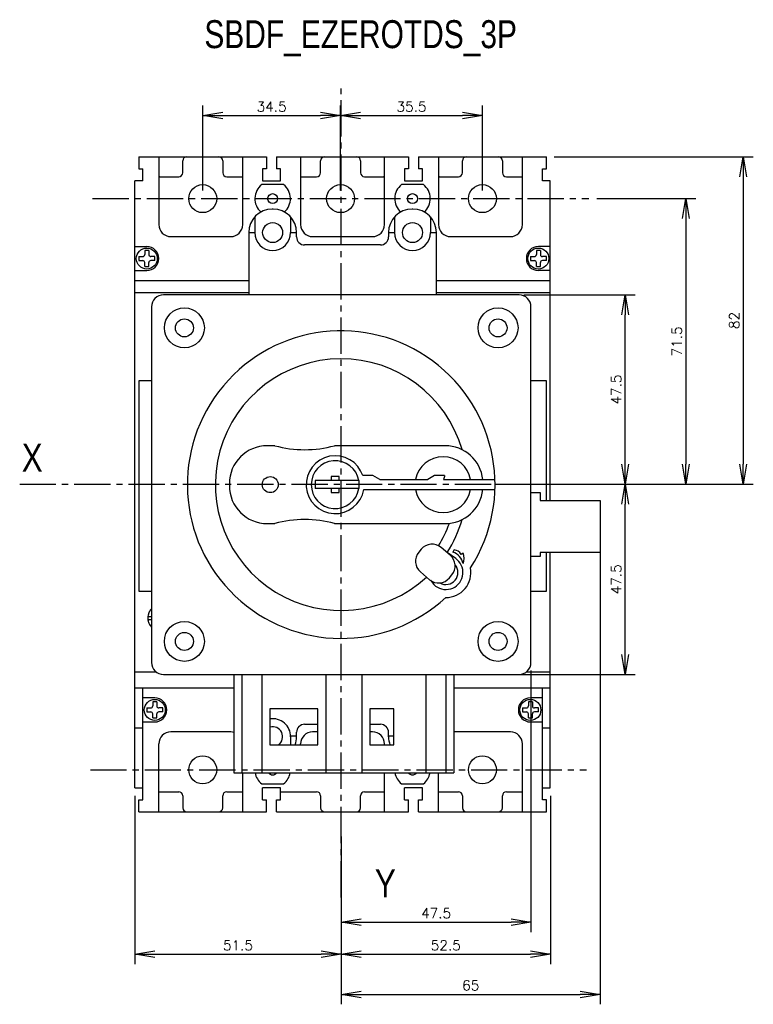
# Model space of a CAD drawing. Extents: x -741 to 1164, y -3289 to 616.
# Tile 51 of 65: x -571 to -388, y -126 to 121. Entities that reach past the tile are written whole.
import ezdxf

# ---------------------------------------------------------------- set-up
doc = ezdxf.new("R2010")
doc.units = 0
doc.header["$LTSCALE"] = 1.21
doc.header["$MEASUREMENT"] = 0
doc.linetypes.add('AXES2', pattern=[1.125, 0.75, -0.125, 0.125, -0.125])
doc.layers.get('0').update_dxf_attribs({"linetype": 'CONTINUOUS'})
doc.layers.get('Defpoints').update_dxf_attribs({"linetype": 'CONTINUOUS'})
doc.layers.add('AXE', color=80, linetype='AXES2')
doc.layers.add('COTATION1', color=50, linetype='CONTINUOUS')
doc.styles.add('ROMANS', font='romans.shx')
doc.styles.get("Standard").update_dxf_attribs({"font": 'txt', "width": 0.8})
doc.dimstyles.new('SC_DEFAUT', dxfattribs={"dimscale": 0, "dimtxt": 2.5, "dimasz": 5, "dimexe": 2.5, "dimexo": 2, "dimgap": 1, "dimtad": 1, "dimdec": 4, "dimzin": 12, "dimdsep": 46, "dimtxsty": 'ROMANS', "dimblk1": 'OPEN', "dimblk2": 'OPEN', "dimsah": 1, "dimcen": 0, "dimadec": 0, "dimazin": 0, "dimtfac": 1, "dimtdec": 4, "dimtofl": 0, "dimtmove": 0, "dimatfit": 3, "dimldrblk": 'OPEN', "dimfxl": 0, "dimtolj": 1, "dimtzin": 12, "dimarcsym": 0})

# ---------------------------------------------------------------- blocks, each defined once
blk = doc.blocks.new('_OPEN')
at = {"color": 0, "linetype": 'ByBlock'}
for p, q in [((-1, 0.167), (0, 0)), ((0, 0), (-1, -0.167)), ((0, 0), (-1, 0))]:
    blk.add_line(p, q, dxfattribs=at)
blk = doc.blocks.new('*D23')
at = {"layer": 'COTATION1', "color": 0, "lineweight": -2}
for p, q in [((-426.71, 76.05), (-401.9, 76.05)), ((-404.4, 71.05), (-404.4, 9.55)), ((-434.32, 4.55), (-401.9, 4.55))]:
    blk.add_line(p, q, dxfattribs=at)
at = {"layer": 'Defpoints', "color": 0}
for p in [(-428.71, 76.05), (-436.32, 4.55), (-404.4, 4.55)]:
    blk.add_point(p, dxfattribs=at)
at = {"layer": 'COTATION1', "color": 0, "lineweight": -2, "xscale": 5, "yscale": 5, "zscale": 5}
for p, rotation in [((-404.4, 76.05), 90), ((-404.4, 4.55), 270)]:
    blk.add_blockref('_OPEN', p, dxfattribs=dict(at, rotation=rotation))
at = {"layer": 'COTATION1', "color": 0, "insert": (-406.65, 40.3), "char_height": 2.5, "attachment_point": 5, "rotation": 90, "style": 'ROMANS'}
blk.add_mtext('\\A1;71.5', dxfattribs=at)
blk = doc.blocks.new('*D22')
at = {"layer": 'COTATION1', "color": 0, "lineweight": -2}
for p, q in [((-437.32, 86.55), (-387.52, 86.55)), ((-390.02, 81.55), (-390.02, 9.55)), ((-436.32, 4.55), (-387.52, 4.55))]:
    blk.add_line(p, q, dxfattribs=at)
at = {"layer": 'Defpoints', "color": 0}
for p in [(-439.32, 86.55), (-438.32, 4.55), (-390.02, 4.55)]:
    blk.add_point(p, dxfattribs=at)
at = {"layer": 'COTATION1', "color": 0, "lineweight": -2, "xscale": 5, "yscale": 5, "zscale": 5}
for p, rotation in [((-390.02, 86.55), 90), ((-390.02, 4.55), 270)]:
    blk.add_blockref('_OPEN', p, dxfattribs=dict(at, rotation=rotation))
at = {"layer": 'COTATION1', "color": 0, "insert": (-392.27, 45.55), "char_height": 2.5, "attachment_point": 5, "rotation": 90, "style": 'ROMANS'}
blk.add_mtext('\\A1;82', dxfattribs=at)
blk = doc.blocks.new('*D24')
at = {"layer": 'COTATION1', "color": 0, "lineweight": -2}
for p, q in [((-443.16, -42.05), (-443.16, -107.59)), ((-490.66, -88.28), (-490.66, -107.59)), ((-485.66, -105.09), (-448.16, -105.09))]:
    blk.add_line(p, q, dxfattribs=at)
at = {"layer": 'Defpoints', "color": 0}
for p in [(-443.16, -40.05), (-490.66, -86.28), (-443.16, -105.09)]:
    blk.add_point(p, dxfattribs=at)
at = {"layer": 'COTATION1', "color": 0, "lineweight": -2, "xscale": 5, "yscale": 5, "zscale": 5, "rotation": 180}
blk.add_blockref('_OPEN', (-490.66, -105.09), dxfattribs=at)
at = {"layer": 'COTATION1', "color": 0, "lineweight": -2, "xscale": 5, "yscale": 5, "zscale": 5}
blk.add_blockref('_OPEN', (-443.16, -105.09), dxfattribs=at)
at = {"layer": 'COTATION1', "color": 0, "insert": (-466.91, -102.84), "char_height": 2.5, "attachment_point": 5, "style": 'ROMANS'}
blk.add_mtext('\\A1;47.5', dxfattribs=at)
blk = doc.blocks.new('*D25')
at = {"layer": 'COTATION1', "color": 0, "lineweight": -2}
for p, q in [((-438.32, -73.45), (-438.32, -115.63)), ((-490.66, -88.28), (-490.66, -115.63)), ((-485.66, -113.13), (-443.32, -113.13))]:
    blk.add_line(p, q, dxfattribs=at)
at = {"layer": 'Defpoints', "color": 0}
for p in [(-438.32, -71.45), (-490.66, -86.28), (-438.32, -113.13)]:
    blk.add_point(p, dxfattribs=at)
at = {"layer": 'COTATION1', "color": 0, "lineweight": -2, "xscale": 5, "yscale": 5, "zscale": 5, "rotation": 180}
blk.add_blockref('_OPEN', (-490.66, -113.13), dxfattribs=at)
at = {"layer": 'COTATION1', "color": 0, "lineweight": -2, "xscale": 5, "yscale": 5, "zscale": 5}
blk.add_blockref('_OPEN', (-438.32, -113.13), dxfattribs=at)
at = {"layer": 'COTATION1', "color": 0, "insert": (-464.49, -110.88), "char_height": 2.5, "attachment_point": 5, "style": 'ROMANS'}
blk.add_mtext('\\A1;52.5', dxfattribs=at)
blk = doc.blocks.new('*D114')
at = {"layer": 'COTATION1', "color": 0, "lineweight": -2}
for p, q in [((-542.32, -73.45), (-542.32, -115.63)), ((-490.66, -83.66), (-490.66, -115.63)), ((-537.32, -113.13), (-495.66, -113.13))]:
    blk.add_line(p, q, dxfattribs=at)
at = {"layer": 'Defpoints', "color": 0}
for p in [(-542.32, -71.45), (-490.66, -81.66), (-490.66, -113.13)]:
    blk.add_point(p, dxfattribs=at)
at = {"layer": 'COTATION1', "color": 0, "lineweight": -2, "xscale": 5, "yscale": 5, "zscale": 5, "rotation": 180}
blk.add_blockref('_OPEN', (-542.32, -113.13), dxfattribs=at)
at = {"layer": 'COTATION1', "color": 0, "lineweight": -2, "xscale": 5, "yscale": 5, "zscale": 5}
blk.add_blockref('_OPEN', (-490.66, -113.13), dxfattribs=at)
at = {"layer": 'COTATION1', "color": 0, "insert": (-516.49, -110.88), "char_height": 2.5, "attachment_point": 5, "style": 'ROMANS'}
blk.add_mtext('\\A1;51.5', dxfattribs=at)
blk = doc.blocks.new('*D115')
at = {"layer": 'COTATION1', "color": 0, "lineweight": -2}
for p, q in [((-425.82, -8.05), (-425.82, -125.65)), ((-490.66, -85.66), (-490.66, -125.65)), ((-485.66, -123.15), (-430.82, -123.15))]:
    blk.add_line(p, q, dxfattribs=at)
at = {"layer": 'Defpoints', "color": 0}
for p in [(-425.82, -6.05), (-490.66, -83.66), (-425.82, -123.15)]:
    blk.add_point(p, dxfattribs=at)
at = {"layer": 'COTATION1', "color": 0, "lineweight": -2, "xscale": 5, "yscale": 5, "zscale": 5, "rotation": 180}
blk.add_blockref('_OPEN', (-490.66, -123.15), dxfattribs=at)
at = {"layer": 'COTATION1', "color": 0, "lineweight": -2, "xscale": 5, "yscale": 5, "zscale": 5}
blk.add_blockref('_OPEN', (-425.82, -123.15), dxfattribs=at)
at = {"layer": 'COTATION1', "color": 0, "insert": (-458.24, -120.9), "char_height": 2.5, "attachment_point": 5, "style": 'ROMANS'}
blk.add_mtext('\\A1;65', dxfattribs=at)
blk = doc.blocks.new('*D119')
at = {"layer": 'COTATION1', "color": 0, "lineweight": -2}
for p, q in [((-444.92, 51.95), (-417.06, 51.95)), ((-419.56, 9.55), (-419.56, 46.95)), ((-444.92, 4.55), (-417.06, 4.55))]:
    blk.add_line(p, q, dxfattribs=at)
at = {"layer": 'Defpoints', "color": 0}
for p in [(-446.92, 51.95), (-419.56, 51.95), (-446.92, 4.55)]:
    blk.add_point(p, dxfattribs=at)
at = {"layer": 'COTATION1', "color": 0, "lineweight": -2, "xscale": 5, "yscale": 5, "zscale": 5}
for p, rotation in [((-419.56, 51.95), 90), ((-419.56, 4.55), 270)]:
    blk.add_blockref('_OPEN', p, dxfattribs=dict(at, rotation=rotation))
at = {"layer": 'COTATION1', "color": 0, "insert": (-421.81, 28.25), "char_height": 2.5, "attachment_point": 5, "rotation": 90, "style": 'ROMANS'}
blk.add_mtext('\\A1;47.5', dxfattribs=at)
blk = doc.blocks.new('*D120')
at = {"layer": 'COTATION1', "color": 0, "lineweight": -2}
for p, q in [((-451.93, 4.55), (-417.06, 4.55)), ((-419.56, -38.05), (-419.56, -0.45)), ((-451.93, -43.05), (-417.06, -43.05))]:
    blk.add_line(p, q, dxfattribs=at)
at = {"layer": 'Defpoints', "color": 0}
for p in [(-453.93, 4.55), (-419.56, 4.55), (-453.93, -43.05)]:
    blk.add_point(p, dxfattribs=at)
at = {"layer": 'COTATION1', "color": 0, "lineweight": -2, "xscale": 5, "yscale": 5, "zscale": 5}
for p, rotation in [((-419.56, 4.55), 90), ((-419.56, -43.05), 270)]:
    blk.add_blockref('_OPEN', p, dxfattribs=dict(at, rotation=rotation))
at = {"layer": 'COTATION1', "color": 0, "insert": (-421.81, -19.25), "char_height": 2.5, "attachment_point": 5, "rotation": 90, "style": 'ROMANS'}
blk.add_mtext('\\A1;47.5', dxfattribs=at)
blk = doc.blocks.new('*D156')
at = {"layer": 'COTATION1', "color": 0, "lineweight": -2}
for p, q in [((-525.32, 78.05), (-525.32, 99.33)), ((-490.82, 78.05), (-490.82, 99.33)), ((-520.32, 96.83), (-495.82, 96.83))]:
    blk.add_line(p, q, dxfattribs=at)
at = {"layer": 'Defpoints', "color": 0}
for p in [(-490.82, 96.83), (-525.32, 76.05), (-490.82, 76.05)]:
    blk.add_point(p, dxfattribs=at)
at = {"layer": 'COTATION1', "color": 0, "lineweight": -2, "xscale": 5, "yscale": 5, "zscale": 5, "rotation": 180}
blk.add_blockref('_OPEN', (-525.32, 96.83), dxfattribs=at)
at = {"layer": 'COTATION1', "color": 0, "lineweight": -2, "xscale": 5, "yscale": 5, "zscale": 5}
blk.add_blockref('_OPEN', (-490.82, 96.83), dxfattribs=at)
at = {"layer": 'COTATION1', "color": 0, "insert": (-508.07, 99.08), "char_height": 2.5, "attachment_point": 5, "style": 'ROMANS'}
blk.add_mtext('\\A1;34.5', dxfattribs=at)
blk = doc.blocks.new('*D157')
at = {"layer": 'COTATION1', "color": 0, "lineweight": -2}
for p, q in [((-490.82, 78.05), (-490.82, 99.33)), ((-455.32, 78.05), (-455.32, 99.33)), ((-485.82, 96.83), (-460.32, 96.83))]:
    blk.add_line(p, q, dxfattribs=at)
at = {"layer": 'Defpoints', "color": 0}
for p in [(-455.32, 96.83), (-490.82, 76.05), (-455.32, 76.05)]:
    blk.add_point(p, dxfattribs=at)
at = {"layer": 'COTATION1', "color": 0, "lineweight": -2, "xscale": 5, "yscale": 5, "zscale": 5, "rotation": 180}
blk.add_blockref('_OPEN', (-490.82, 96.83), dxfattribs=at)
at = {"layer": 'COTATION1', "color": 0, "lineweight": -2, "xscale": 5, "yscale": 5, "zscale": 5}
blk.add_blockref('_OPEN', (-455.32, 96.83), dxfattribs=at)
at = {"layer": 'COTATION1', "color": 0, "insert": (-473.07, 99.08), "char_height": 2.5, "attachment_point": 5, "style": 'ROMANS'}
blk.add_mtext('\\A1;35.5', dxfattribs=at)

msp = doc.modelspace()

# ---------------------------------------------------------------- linework, layer by layer
for p, q in [((-541.32161, 86.55185), (-509.32161, 86.55185)), ((-541.32161, 86.55185), (-541.32161, 83.55185)), ((-536.32161, 86.55185), (-536.32161, 69.55185)), ((-515.32161, 69.55185), (-515.32161, 86.55185)), ((-509.32161, 86.55185), (-509.32161, 83.55185)), ((-506.82161, 86.55185), (-473.82161, 86.55185)), ((-506.82161, 86.55185), (-506.82161, 83.55185)), ((-500.82161, 86.55185), (-500.82161, 69.55185)), ((-479.82161, 69.55185), (-479.82161, 86.55185)), ((-473.82161, 86.55185), (-473.82161, 83.55185)), ((-471.32161, 86.55185), (-439.32161, 86.55185)), ((-471.32161, 86.55185), (-471.32161, 83.55185)), ((-466.32161, 86.55185), (-466.32161, 69.55185)), ((-445.32161, 69.55185), (-445.32161, 86.55185)), ((-439.32161, 83.55185), (-439.32161, 86.55185)), ((-530.32161, 82.55185), (-530.32161, 85.55185)), ((-520.32161, 85.55185), (-520.32161, 82.55185)), ((-495.82161, 82.55185), (-495.82161, 85.55185)), ((-485.82161, 85.55185), (-485.82161, 82.55185)), ((-460.32161, 82.55185), (-460.32161, 85.55185)), ((-450.32161, 85.55185), (-450.32161, 82.55185)), ((-541.32161, 83.55185), (-540.32161, 83.55185)), ((-540.32161, 80.55185), (-540.32161, 83.55185)), ((-536.07161, 81.55185), (-531.32161, 81.55185)), ((-519.32161, 81.55185), (-515.32161, 81.55185)), ((-509.32161, 83.55185), (-510.32161, 83.55185)), ((-510.32161, 83.55185), (-510.32161, 80.55185)), ((-505.82161, 83.55185), (-506.82161, 83.55185)), ((-505.82161, 80.55185), (-505.82161, 83.55185)), ((-500.82161, 81.55185), (-496.82161, 81.55185)), ((-484.82161, 81.55185), (-480.07161, 81.55185)), ((-473.82161, 83.55185), (-474.82161, 83.55185)), ((-474.82161, 83.55185), (-474.82161, 80.55185)), ((-470.32161, 83.55185), (-471.32161, 83.55185)), ((-470.32161, 80.55185), (-470.32161, 83.55185)), ((-466.07161, 81.55185), (-461.32161, 81.55185)), ((-449.32161, 81.55185), (-445.32161, 81.55185)), ((-440.32161, 83.55185), (-439.32161, 83.55185)), ((-440.32161, 80.55185), (-440.32161, 83.55185)), ((-542.32161, 55.60245), (-542.32161, 80.55185)), ((-540.32161, 80.55185), (-542.32161, 80.55185)), ((-505.07161, 79.55185), (-510.57161, 79.55185)), ((-510.32161, 80.55185), (-505.82161, 80.55185)), ((-470.07161, 79.55185), (-475.57161, 79.55185)), ((-474.82161, 80.55185), (-470.32161, 80.55185)), ((-438.32161, 80.55185), (-440.32161, 80.55185)), ((-438.32161, 0.45185), (-438.32161, 80.55185)), ((-507.72161, 73.45185), (-507.92161, 73.45185)), ((-472.72161, 73.45185), (-472.92161, 73.45185)), ((-512.3488, 71.45185), (-512.32161, 71.45185)), ((-512.32161, 71.45185), (-512.32161, 67.55185)), ((-503.32161, 71.45185), (-503.29442, 71.45185)), ((-503.32161, 71.45185), (-503.32161, 67.55185)), ((-477.3488, 71.45185), (-477.32161, 71.45185)), ((-477.32161, 71.45185), (-477.32161, 67.55185)), ((-468.32161, 71.4825), (-468.32161, 67.55185)), ((-513.82161, 67.55185), (-513.82161, 51.95185)), ((-512.3205, 67.45185), (-513.82161, 67.45185)), ((-501.82161, 67.45185), (-503.32272, 67.45185)), ((-501.82161, 66.45185), (-501.82161, 67.55185)), ((-478.82161, 67.55185), (-478.82161, 66.45185)), ((-477.3205, 67.45185), (-478.82161, 67.45185)), ((-466.82161, 67.45185), (-468.32272, 67.45185)), ((-466.82161, 51.95185), (-466.82161, 67.55185)), ((-533.32161, 66.55185), (-518.32161, 66.55185)), ((-480.82161, 64.45185), (-499.82161, 64.45185)), ((-497.82161, 66.55185), (-482.82161, 66.55185)), ((-463.32161, 66.55185), (-448.32161, 66.55185)), ((-542.28161, 64.05185), (-539.32161, 64.05185)), ((-539.82161, 63.05185), (-539.82161, 62.05185)), ((-538.82161, 63.05185), (-539.82161, 63.05185)), ((-538.82161, 63.05185), (-538.82161, 62.05185)), ((-441.82161, 63.05185), (-441.82161, 62.05185)), ((-440.82161, 63.05185), (-441.82161, 63.05185)), ((-438.36161, 64.05185), (-441.32161, 64.05185)), ((-440.82161, 63.05185), (-440.82161, 62.05185)), ((-541.32161, 61.55185), (-541.32161, 60.55185)), ((-541.32161, 61.55185), (-540.32161, 61.55185)), ((-541.32161, 60.55185), (-540.32161, 60.55185)), ((-539.82161, 59.05185), (-539.82161, 60.05185)), ((-538.82161, 59.05185), (-538.82161, 60.05185)), ((-537.32161, 61.55185), (-538.32161, 61.55185)), ((-537.32161, 60.55185), (-538.32161, 60.55185)), ((-537.32161, 60.55185), (-537.32161, 61.55185)), ((-443.32161, 61.55185), (-443.32161, 60.55185)), ((-443.32161, 61.55185), (-442.32161, 61.55185)), ((-443.32161, 60.55185), (-442.32161, 60.55185)), ((-441.82161, 59.05185), (-441.82161, 60.05185)), ((-440.82161, 59.05185), (-440.82161, 60.05185)), ((-439.32161, 61.55185), (-440.32161, 61.55185)), ((-439.32161, 60.55185), (-440.32161, 60.55185)), ((-439.32161, 60.55185), (-439.32161, 61.55185)), ((-542.28161, 58.05185), (-539.32161, 58.05185)), ((-539.82161, 59.05185), (-538.82161, 59.05185)), ((-441.82161, 59.05185), (-440.82161, 59.05185)), ((-438.36161, 58.05185), (-441.32161, 58.05185)), ((-542.32161, 55.5983), (-513.82161, 55.5983)), ((-542.32161, -71.44815), (-542.32161, 55.5983)), ((-466.82161, 55.5983), (-438.32161, 55.5983)), ((-542.32161, 52.58589), (-513.82161, 52.58589)), ((-446.16312, 51.95185), (-535.16312, 51.95185)), ((-466.82161, 52.58589), (-438.32161, 52.58589)), ((-538.16312, 48.95185), (-538.16312, -40.04815)), ((-443.16312, -40.04815), (-443.16312, 48.95185)), ((-538.16312, 30.40588), (-541.32161, 30.40588)), ((-541.32161, 30.40588), (-541.32161, -22.23327)), ((-439.32161, 30.40588), (-443.16312, 30.40588)), ((-439.32161, 0.45185), (-439.32161, 30.40588)), ((-507.30307, 14.20185), (-509.16312, 14.20185)), ((-464.66312, 14.20185), (-492.30307, 14.20185)), ((-486.24742, 5.45185), (-497.2159, 5.45185)), ((-497.2159, 5.45185), (-497.2159, 3.45185)), ((-491.16312, 6.45185), (-493.16312, 6.45185)), ((-493.16312, 6.45185), (-493.16312, 5.45185)), ((-491.16312, 5.45185), (-491.16312, 6.45185)), ((-486.24742, 5.45408), (-486.24742, 3.44961)), ((-482.77109, 6.70185), (-485.27109, 6.70185)), ((-481.02169, 5.70185), (-482.77109, 6.70185)), ((-481.02169, 5.70185), (-469.02169, 5.70185)), ((-467.27229, 6.70185), (-469.02169, 5.70185)), ((-464.77229, 6.70185), (-467.27229, 6.70185)), ((-465.02169, 5.70185), (-452.18342, 5.70185)), ((-518.66312, 4.70185), (-518.66312, 4.20185)), ((-486.24742, 3.45185), (-497.2159, 3.45185)), ((-493.16312, 3.45185), (-493.16312, 2.45185)), ((-491.16312, 2.45185), (-491.16312, 3.45185)), ((-485.02169, 3.20185), (-452.18342, 3.20185)), ((-493.16312, 2.45185), (-491.16312, 2.45185)), ((-443.16312, 2.45185), (-440.82418, 2.45185)), ((-440.82418, 2.45185), (-440.82418, 0.45185)), ((-440.82418, 0.45185), (-425.82418, 0.45185)), ((-425.82418, 0.45185), (-425.82418, -12.54815)), ((-509.16312, -5.29815), (-507.30307, -5.29815)), ((-492.30307, -5.29815), (-464.66312, -5.29815)), ((-470.61608, -11.71691), (-471.25887, -12.48295)), ((-463.38704, -13.21387), (-465.68517, -11.28551)), ((-462.35771, -11.89479), (-462.71044, -12.41815)), ((-462.00655, -14.06696), (-464.15386, -12.56313)), ((-461.23035, -14.7676), (-462.00655, -14.06696)), ((-460.15331, -12.66458), (-460.64318, -13.01448)), ((-440.82418, -13.54815), (-443.16312, -13.54815)), ((-440.82418, -12.54815), (-440.82418, -13.54815)), ((-425.82418, -12.54815), (-440.82418, -12.54815)), ((-439.32161, -22.23327), (-439.32161, -12.54815)), ((-438.32161, -42.4133), (-438.32161, -12.54815)), ((-438.32161, -71.44815), (-438.32161, -12.54815)), ((-470.82747, -17.41387), (-468.52934, -19.34223)), ((-468.31245, -19.4804), (-467.83255, -20.11406)), ((-463.59842, -18.91083), (-462.95564, -18.14479)), ((-541.32161, -22.23327), (-538.16312, -22.23327)), ((-443.16312, -22.23327), (-439.32161, -22.23327)), ((-539.0499, -29.32315), (-538.16312, -29.32315)), ((-539.04243, -28.57315), (-538.16312, -28.57315)), ((-542.32161, -42.4133), (-537.00868, -42.4133)), ((-535.16312, -43.04815), (-446.16312, -43.04815)), ((-517.51186, -43.04815), (-517.51186, -67.70324)), ((-515.51186, -43.04815), (-515.51186, -67.70324)), ((-510.51186, -43.04815), (-510.51186, -67.70324)), ((-494.51186, -43.04815), (-494.51186, -67.70324)), ((-485.51186, -43.04815), (-485.51186, -67.70324)), ((-469.51186, -43.04815), (-469.51186, -67.70324)), ((-464.51186, -43.04815), (-464.51186, -67.70324)), ((-462.51186, -43.04815), (-462.51186, -67.70324)), ((-444.32236, -42.4133), (-438.32161, -42.4133)), ((-444.31756, -42.4133), (-438.32161, -42.4133)), ((-542.32161, -46.39667), (-517.51186, -46.39667)), ((-540.32161, -74.44815), (-540.32161, -46.39667)), ((-462.51186, -46.39667), (-438.32161, -46.39667)), ((-440.32161, -74.44815), (-440.32161, -46.39667)), ((-537.32161, -48.94815), (-540.32161, -48.94815)), ((-440.32161, -48.94815), (-443.32161, -48.94815)), ((-539.32161, -51.44815), (-538.32161, -51.44815)), ((-539.32161, -51.44815), (-539.32161, -52.44815)), ((-536.82161, -49.94815), (-537.82161, -49.94815)), ((-537.82161, -49.94815), (-537.82161, -50.94815)), ((-536.82161, -49.94815), (-536.82161, -50.94815)), ((-535.32161, -51.44815), (-536.32161, -51.44815)), ((-535.32161, -52.44815), (-535.32161, -51.44815)), ((-508.51186, -51.70324), (-508.51186, -60.70324)), ((-496.51186, -51.70324), (-508.51186, -51.70324)), ((-496.51186, -60.70324), (-496.51186, -51.70324)), ((-483.51186, -51.70324), (-483.51186, -60.70324)), ((-477.51186, -51.70324), (-483.51186, -51.70324)), ((-477.51186, -60.70324), (-477.51186, -51.70324)), ((-445.32161, -51.44815), (-444.32161, -51.44815)), ((-445.32161, -51.44815), (-445.32161, -52.44815)), ((-442.82161, -49.94815), (-443.82161, -49.94815)), ((-443.82161, -49.94815), (-443.82161, -50.94815)), ((-442.82161, -49.94815), (-442.82161, -50.94815)), ((-441.32161, -51.44815), (-442.32161, -51.44815)), ((-441.32161, -52.44815), (-441.32161, -51.44815)), ((-539.32161, -52.44815), (-538.32161, -52.44815)), ((-537.82161, -53.94815), (-537.82161, -52.94815)), ((-537.82161, -53.94815), (-536.82161, -53.94815)), ((-536.82161, -53.94815), (-536.82161, -52.94815)), ((-535.32161, -52.44815), (-536.32161, -52.44815)), ((-445.32161, -52.44815), (-444.32161, -52.44815)), ((-443.82161, -53.94815), (-443.82161, -52.94815)), ((-443.82161, -53.94815), (-442.82161, -53.94815)), ((-442.82161, -53.94815), (-442.82161, -52.94815)), ((-441.32161, -52.44815), (-442.32161, -52.44815)), ((-542.32161, -56.39658), (-540.32161, -56.39658)), ((-540.32161, -54.94815), (-537.32161, -54.94815)), ((-499.82161, -55.54815), (-496.51186, -55.54815)), ((-483.51186, -55.54815), (-480.82161, -55.54815)), ((-443.32161, -54.94815), (-440.32161, -54.94815)), ((-440.32161, -56.39658), (-438.32161, -56.39658)), ((-518.32161, -57.44815), (-533.32161, -57.44815)), ((-501.82161, -58.54815), (-503.32272, -58.54815)), ((-503.32161, -58.64815), (-503.32161, -60.70324)), ((-501.82161, -58.64815), (-501.82161, -57.54815)), ((-496.51186, -57.44815), (-497.82161, -57.44815)), ((-482.82161, -57.44815), (-483.51186, -57.44815)), ((-478.82161, -58.64815), (-478.82161, -57.54815)), ((-477.51186, -58.54815), (-478.82161, -58.54815)), ((-448.32161, -57.44815), (-462.51186, -57.44815)), ((-536.32161, -77.44815), (-536.32161, -60.44815)), ((-508.51186, -60.70324), (-496.51186, -60.70324)), ((-500.82161, -60.70324), (-500.82161, -60.44815)), ((-483.51186, -60.70324), (-477.51186, -60.70324)), ((-479.82161, -60.70324), (-479.82161, -60.44815)), ((-479.82161, -60.70324), (-479.82161, -60.44815)), ((-445.32161, -77.44815), (-445.32161, -60.44815)), ((-510.51186, -63.44815), (-510.57161, -63.44815)), ((-517.51186, -67.70324), (-462.51186, -67.70324)), ((-515.32161, -77.44815), (-515.32161, -67.70324)), ((-479.82161, -77.44815), (-479.82161, -67.70324)), ((-466.32161, -77.44815), (-466.32161, -67.70324)), ((-542.32161, -71.44815), (-540.32161, -71.44815)), ((-510.57161, -70.44815), (-505.07161, -70.44815)), ((-510.32161, -74.44815), (-510.32161, -71.44815)), ((-505.82161, -71.44815), (-510.32161, -71.44815)), ((-505.82161, -74.44815), (-505.82161, -71.44815)), ((-475.57161, -70.44815), (-470.07161, -70.44815)), ((-474.82161, -74.44815), (-474.82161, -71.44815)), ((-470.32161, -71.44815), (-474.82161, -71.44815)), ((-470.32161, -74.44815), (-470.32161, -71.44815)), ((-440.32161, -71.44815), (-438.32161, -71.44815)), ((-536.07161, -72.44815), (-531.32161, -72.44815)), ((-530.32161, -73.44815), (-530.32161, -76.44815)), ((-520.32161, -76.44815), (-520.32161, -73.44815)), ((-519.32161, -72.44815), (-515.32161, -72.44815)), ((-505.82161, -72.44815), (-496.82161, -72.44815)), ((-495.82161, -73.44815), (-495.82161, -76.44815)), ((-485.82161, -76.44815), (-485.82161, -73.44815)), ((-484.82161, -72.44815), (-480.07161, -72.44815)), ((-466.07161, -72.44815), (-461.32161, -72.44815)), ((-460.32161, -73.44815), (-460.32161, -76.44815)), ((-450.32161, -76.44815), (-450.32161, -73.44815)), ((-449.32161, -72.44815), (-445.32161, -72.44815)), ((-541.32161, -77.44815), (-541.32161, -74.44815)), ((-541.32161, -74.44815), (-540.32161, -74.44815)), ((-510.32161, -74.44815), (-509.32161, -74.44815)), ((-509.32161, -77.44815), (-509.32161, -74.44815)), ((-506.82161, -74.44815), (-505.82161, -74.44815)), ((-506.82161, -77.44815), (-506.82161, -74.44815)), ((-474.82161, -74.44815), (-473.82161, -74.44815)), ((-473.82161, -77.44815), (-473.82161, -74.44815)), ((-471.32161, -74.44815), (-470.32161, -74.44815)), ((-471.32161, -77.44815), (-471.32161, -74.44815)), ((-439.32161, -74.44815), (-440.32161, -74.44815)), ((-439.32161, -77.44815), (-439.32161, -74.44815)), ((-541.32161, -77.44815), (-509.32161, -77.44815)), ((-506.82161, -77.44815), (-473.82161, -77.44815)), ((-471.32161, -77.44815), (-439.32161, -77.44815))]:
    msp.add_line(p, q)
for centre, radius in [((-525.32161, 76.05185), 3.5), ((-490.82161, 76.05185), 3.5), ((-455.32161, 76.05185), 3.5), ((-507.82161, 76.05185), 1.25), ((-472.82161, 76.05185), 1.25), ((-507.82161, 67.55185), 2.5), ((-472.82161, 67.55185), 2.5), ((-539.32161, 61.05185), 2.625), ((-441.32161, 61.05185), 2.625), ((-529.91312, 43.70185), 5), ((-451.41312, 43.70185), 5), ((-529.91312, 43.70185), 2.25), ((-451.41312, 43.70185), 2.25), ((-508.41312, 4.45185), 2), ((-529.91312, -34.79815), 5), ((-451.41312, -34.79815), 5), ((-529.91312, -34.79815), 2.25), ((-451.41312, -34.79815), 2.25), ((-537.32161, -51.94815), 2.625), ((-443.32161, -51.94815), 2.625), ((-525.32161, -66.94815), 3.5), ((-455.32161, -66.94815), 3.5)]:
    msp.add_circle(centre, radius)
for centre, radius, start, end in [((-529.32161, 85.55185), 1, 90, 180), ((-521.32161, 85.55185), 1, 0, 90), ((-494.82161, 85.55185), 1, 90, 180), ((-486.82161, 85.55185), 1, 0, 90), ((-459.32161, 85.55185), 1, 90, 180), ((-451.32161, 85.55185), 1, 0, 90), ((-536.07161, 80.55185), 1, 90, 104.5083859), ((-531.32161, 82.55185), 1, 270, 0), ((-519.32161, 82.55185), 1, 180, 270), ((-496.82161, 82.55185), 1, 270, 0), ((-484.82161, 82.55185), 1, 180, 270), ((-480.07161, 80.55185), 1, 75.4918343, 90), ((-466.07161, 80.55185), 1, 90, 104.5083859), ((-461.32161, 82.55185), 1, 270, 0), ((-449.32161, 82.55185), 1, 180, 270), ((-507.82161, 76.05185), 4.45112, 128.1572266, 228.4997856), ((-507.82161, 76.05185), 4.45112, 311.5002144, 51.8427734), ((-472.82161, 76.05185), 4.45112, 128.1572266, 228.4997856), ((-472.82161, 76.05185), 4.45112, 311.5002144, 51.8427734), ((-507.92161, 67.55185), 5.9, 90, 180), ((-507.72161, 67.55185), 5.9, 0, 90), ((-472.92161, 67.55185), 5.9, 90, 180), ((-472.72161, 67.55185), 5.9, 0, 90), ((-533.32161, 69.55185), 3, 180, 270), ((-518.32161, 69.55185), 3, 270, 0), ((-497.82161, 69.55185), 3, 180, 270), ((-482.82161, 69.55185), 3, 270, 0), ((-463.32161, 69.55185), 3, 180, 270), ((-448.32161, 69.55185), 3, 270, 0), ((-507.82161, 67.55185), 4.5, 180, 0), ((-472.82161, 67.55185), 4.5, 180, 0), ((-499.82161, 66.45185), 2, 180, 270), ((-480.82161, 66.45185), 2, 270, 0), ((-540.32161, 62.05185), 0.5, 270, 0), ((-539.32161, 61.05185), 3, 270, 90), ((-538.32161, 62.05185), 0.5, 180, 270), ((-441.32161, 61.05185), 3, 90, 270), ((-442.32161, 62.05185), 0.5, 270, 0), ((-440.32161, 62.05185), 0.5, 180, 270), ((-540.32161, 60.05185), 0.5, 0, 90), ((-538.32161, 60.05185), 0.5, 90, 180), ((-442.32161, 60.05185), 0.5, 0, 90), ((-440.32161, 60.05185), 0.5, 90, 180), ((-535.16312, 48.95185), 3, 90, 180), ((-446.16312, 48.95185), 3, 0, 90), ((-490.66312, 4.45185), 38.5, 327.202409, 312.797591), ((-490.66312, 4.45185), 31.5, 16.1747635, 312.6937269), ((-509.16312, 4.70185), 9.5, 90, 180), ((-499.80307, 41.82685), 28.625, 254.8107133, 285.1892867), ((-464.66312, 4.70185), 9.5, 6.0423284, 90), ((-492.16312, 4.45185), 7.25, 18.0800126, 350.0718082), ((-492.16312, 4.45185), 6, 9.6157187, 350.3842813), ((-465.16312, 4.45185), 7, 10.2865606, 169.7134394), ((-457.88026, 4.45185), 7.25, 161.9199874, 170.0718082), ((-509.16312, 4.20185), 9.5, 180, 270), ((-465.16312, 4.45185), 7, 190.2865606, 349.7134394), ((-464.66312, 4.20185), 9.5, 270, 353.9576716), ((-499.80307, -32.92315), 28.625, 74.8107133, 105.1892867), ((-490.66312, 4.45185), 31.5, 327.3056079, 343.9084739), ((-490.66312, 4.45185), 28.75, 327.826006, 340.3035976), ((-467.93493, -13.96667), 3.5, 50, 140), ((-462.50665, -13.99538), 2.10587, 27.7616911, 85.9443173), ((-468.57771, -14.73271), 3.5, 140, 230), ((-464.44454, -17.54815), 4.25, 217.1384452, 40.8626088), ((-465.63679, -15.89503), 3.5, 320, 50), ((-464.11312, -16.22815), 4.06, 12.8074256, 69.7884913), ((-463.34565, -13.99538), 3.45862, 337.3347658, 22.630076), ((-464.44454, -17.54815), 3, 239.9789282, 40.03793), ((-464.44454, -17.54815), 6.25, 269.4382487, 10.5617513), ((-466.27958, -16.66107), 3.5, 230, 320), ((-535.82161, -28.94815), 3.25, 136.138611, 147.9803711), ((-535.16312, -40.04815), 3, 180, 270), ((-446.16312, -40.04815), 3, 270, 0), ((-537.32161, -51.94815), 3, 270, 90), ((-443.32161, -51.94815), 3, 90, 270), ((-538.32161, -50.94815), 0.5, 270, 0), ((-536.32161, -50.94815), 0.5, 180, 270), ((-444.32161, -50.94815), 0.5, 270, 0), ((-442.32161, -50.94815), 0.5, 180, 270), ((-538.32161, -52.94815), 0.5, 0, 90), ((-536.32161, -52.94815), 0.5, 90, 180), ((-507.82161, -58.64815), 4.5, 0, 98.8949807), ((-444.32161, -52.94815), 0.5, 0, 90), ((-442.32161, -52.94815), 0.5, 90, 180), ((-507.82161, -58.64815), 2.5, 304.3980757, 106.0409464), ((-499.82161, -57.54815), 2, 90, 180), ((-480.82161, -57.54815), 2, 0, 90), ((-533.32161, -60.44815), 3, 90, 180), ((-518.32161, -60.44815), 3, 74.340721, 90), ((-507.72161, -58.64815), 5.9, 339.5926832, 0), ((-497.82161, -60.44815), 3, 90, 180), ((-497.82161, -60.44815), 3, 90, 180), ((-482.82161, -60.44815), 3, 0, 90), ((-482.82161, -60.44815), 3, 0, 90), ((-472.92161, -58.64815), 5.9, 180, 200.4073017), ((-448.32161, -60.44815), 3, 0, 90), ((-507.82161, -66.94815), 4.45112, 189.7669033, 231.8427734), ((-507.82161, -66.94815), 1.25, 217.1620767, 322.8379233), ((-507.82161, -66.94815), 4.45112, 308.1572266, 350.2330967), ((-472.82161, -66.94815), 4.45112, 189.7669033, 231.8427734), ((-472.82161, -66.94815), 1.25, 217.1620767, 322.8379233), ((-472.82161, -66.94815), 4.45112, 308.1572266, 350.2330967), ((-536.07161, -71.44815), 1, 255.4916141, 270), ((-531.32161, -73.44815), 1, 0, 90), ((-519.32161, -73.44815), 1, 90, 180), ((-496.82161, -73.44815), 1, 0, 90), ((-484.82161, -73.44815), 1, 90, 180), ((-480.07161, -71.44815), 1, 270, 284.5081657), ((-466.07161, -71.44815), 1, 255.4916141, 270), ((-461.32161, -73.44815), 1, 0, 90), ((-449.32161, -73.44815), 1, 90, 180), ((-529.32161, -76.44815), 1, 180, 270), ((-521.32161, -76.44815), 1, 270, 0), ((-494.82161, -76.44815), 1, 180, 270), ((-486.82161, -76.44815), 1, 270, 0), ((-459.32161, -76.44815), 1, 180, 270), ((-451.32161, -76.44815), 1, 270, 0)]:
    msp.add_arc(centre, radius, start, end)
for points in [[(-538.23616, -26.73802), (-538.45411, -27.00753), (-538.59275, -27.2155)], [(-538.23616, -26.73802), (-538.45411, -27.00753), (-538.59275, -27.2155)], [(-538.18531, -26.68287), (-538.23616, -26.73802)], [(-539.05378, -28.57355), (-539.06191, -28.66249), (-539.07157, -28.91241)], [(-539.05378, -28.57355), (-539.06191, -28.66249), (-539.07157, -28.91241)], [(-539.07157, -28.91241), (-539.04565, -29.32315)], [(-539.07157, -28.91241), (-539.04565, -29.32315)], [(-538.92257, -27.94054), (-539.05378, -28.57355)], [(-538.92257, -27.94054), (-539.05378, -28.57355)], [(-539.04565, -29.32315), (-539.0085, -29.55078), (-538.71614, -30.39129), (-538.20677, -31.12099), (-538.16835, -31.16179)], [(-538.80707, -27.62916), (-538.87237, -27.79301), (-538.92257, -27.94054)], [(-538.80707, -27.62916), (-538.87237, -27.79301), (-538.92257, -27.94054)], [(-538.59275, -27.2155), (-538.80707, -27.62916)], [(-538.59275, -27.2155), (-538.80707, -27.62916)]]:
    msp.add_spline(points, degree=3)
at = {"layer": 'AXE', "ltscale": 10}
for p, q in [((-490.66312, -98.92375), (-490.66312, 103.60914)), ((-552.93081, 76.05185), (-428.7124, 76.05185)), ((-571.13528, 4.55185), (-418.47565, 4.55185)), ((-553.45206, -66.94815), (-429.23365, -66.94815))]:
    msp.add_line(p, q, dxfattribs=at)

# ---------------------------------------------------------------- texts
at = {"insert": (-524.90978, 120.72876), "char_height": 7, "width": 122.1555, "attachment_point": 1}
msp.add_mtext('SBDF_EZEROTDS_3P', dxfattribs=at)
at = {"layer": 'AXE', "ltscale": 10, "char_height": 7, "width": 3.0661, "attachment_point": 1}
for s, insert in [('{\\fArial|b0|i0|c0|p34;X}', (-570.61443, 14.72156)), ('{\\fArial|b0|i0|c0|p34;Y}', (-482.22067, -91.88311))]:
    msp.add_mtext(s, dxfattribs=dict(at, insert=insert))

# ---------------------------------------------------------------- dimensions: what is measured, and where the dimension line sits
at = {"layer": 'COTATION1'}
for base, p1, p2, override, picture, middle in [((-490.82161, 96.82809), (-525.32161, 76.05185), (-490.82161, 76.05185), {"dimscale": 1}, '*D156', (-508.07161, 99.07809)), ((-455.32161, 96.82809), (-490.82161, 76.05185), (-455.32161, 76.05185), {"dimscale": 1}, '*D157', (-473.07161, 99.07809)), ((-425.82418, -123.145), (-490.66312, -83.65572), (-425.82418, -6.04815), {"dimscale": 1, "dimdec": 0}, '*D115', (-458.24365, -120.895)), ((-443.16312, -105.09325), (-490.66312, -86.27511), (-443.16312, -40.04815), {"dimscale": 1, "dimdec": 1}, '*D24', (-466.91312, -102.84325))]:
    dim = msp.add_linear_dim(base=base, p1=p1, p2=p2, dimstyle='SC_DEFAUT', override=override, dxfattribs=at)
    dim.commit()
    dim.dimension.update_dxf_attribs({"geometry": picture, "text_midpoint": middle})
for base, p1, p2, picture, middle in [((-390.0187, 4.55185), (-439.32161, 86.55185), (-438.32161, 4.55185), '*D22', (-392.2687, 45.55185)), ((-404.40225, 4.55185), (-428.7124, 76.05185), (-436.32161, 4.55185), '*D23', (-406.65225, 40.30185))]:
    dim = msp.add_linear_dim(base=base, p1=p1, p2=p2, angle=90, dimstyle='SC_DEFAUT', override={"dimscale": 1, "dimdec": 1}, dxfattribs=at)
    dim.commit()
    dim.dimension.update_dxf_attribs({"geometry": picture, "text_midpoint": middle})
for base, p1, p2, override, picture, middle in [((-419.56343, 51.95185), (-446.92335, 4.55185), (-446.92335, 51.95185), {"dimscale": 1, "dimdec": 2}, '*D119', (-421.81343, 28.25185)), ((-419.56343, 4.55185), (-453.93465, -43.04815), (-453.93465, 4.55185), {"dimscale": 1}, '*D120', (-421.81343, -19.24815))]:
    dim = msp.add_linear_dim(base=base, p1=p1, p2=p2, angle=90, text='47.5', dimstyle='SC_DEFAUT', override=override, dxfattribs=at)
    dim.commit()
    dim.dimension.update_dxf_attribs({"geometry": picture, "text_midpoint": middle})
for base, p1, p2, text, picture, middle in [((-490.66312, -113.1314), (-542.32161, -71.44815), (-490.66312, -81.65572), '51.5', '*D114', (-516.49236, -110.8814)), ((-438.32161, -113.1314), (-490.66312, -86.27511), (-438.32161, -71.44815), '52.5', '*D25', (-464.49236, -110.8814))]:
    dim = msp.add_linear_dim(base=base, p1=p1, p2=p2, text=text, dimstyle='SC_DEFAUT', override={"dimscale": 1, "dimdec": 2}, dxfattribs=at)
    dim.commit()
    dim.dimension.update_dxf_attribs({"geometry": picture, "text_midpoint": middle})

doc.saveas('drawing.dxf')
